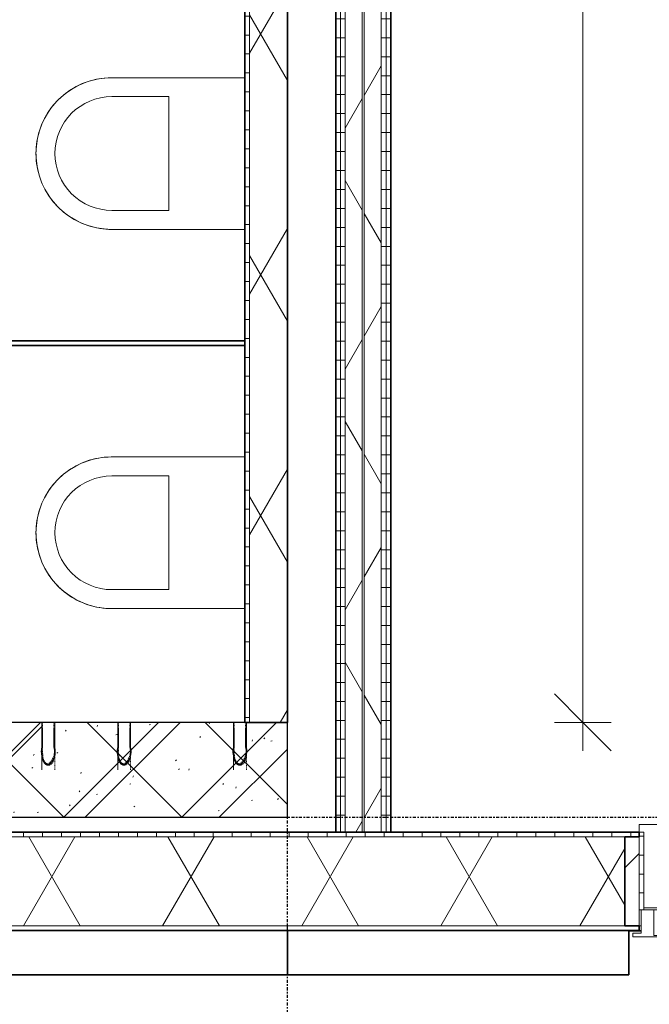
# Model space of a CAD drawing. Header units: millimetres. Extents: x -80560 to 110805, y -11020 to 52719.
# Tile 55 of 184: x 55789 to 57449, y 9506 to 12103. Entities that reach past the tile are written whole.
import ezdxf

# ---------------------------------------------------------------- set-up
doc = ezdxf.new("R2010")
doc.units = ezdxf.units.MM
doc.linetypes.add('CENTER2', pattern=[20, 8, -4, 4, -4])
doc.linetypes.add('Hidden 1', pattern=[3.5, 2, -1.5])
for name, color, linetype, lineweight in [('A-ANNO-DIMS', 211, 'Continuous', 9), ('A-ANNO-DIMS-100', 211, 'Continuous', 9), ('A-GENM', 13, 'Continuous', 18), ('A-GLAZ', 151, 'Continuous', 18), ('A-GLAZ-SILL', 1, 'Continuous', 18), ('A-WALL', 113, 'Continuous', 35), ('A-WALL-PATT', 111, 'Continuous', 35), ('I-WALL', 2, 'Continuous', 18), ('P-SANR-FIXT', 6, 'Continuous', 18), ('S-GRID', 1, 'Continuous', 9)]:
    doc.layers.add(name, color=color, linetype=linetype, lineweight=lineweight)
doc.styles.add('Arial_5', font='arial.ttf', dxfattribs={"width": 0.7, "height": 180})
doc.dimstyles.new('n3o_1_8_3', dxfattribs={"dimscale": 304.8, "dimtxt": 183.646692, "dimasz": 0.492126, "dimexe": 0.246063, "dimexo": 0.0625, "dimgap": 0.032808, "dimtad": 1, "dimdec": 0, "dimdsep": 46, "dimtxsty": 'Arial_5', "dimblk1": 'OBLIQUE', "dimblk2": 'OBLIQUE', "dimsah": 1, "dimcen": 0.09, "dimdle": 0.246063, "dimazin": 0, "dimtfac": 1, "dimtdec": 4, "dimtix": 1, "dimtmove": 0, "dimatfit": 3, "dimfxl": 0.246063, "dimfxlon": 1, "dimtvp": 1, "dimtolj": 1, "dimtzin": 0, "dimarcsym": 2})
pattern_1 = [(180, (56767.32, 14055.25), (-1e-13, -50), [])]
pattern_2 = [(60, (24894.82, 0), (-274.963, 158.75), []), (120, (24894.82, 0), (-274.963, -158.75), [])]

# ---------------------------------------------------------------- blocks, each defined once
blk = doc.blocks.new('19112_SW_LeonardoCollege_R2020_rvt-1-DO_01 eerste verdieping')
at = {"layer": 'A-WALL-PATT', "lineweight": 5}
h = blk.add_hatch(dxfattribs=at)
h.set_pattern_fill('FP_168', color=10, angle=45, style=0, pattern_type=2)
h.set_pattern_definition([(45, (28837.5, 10000), (-155.563, 155.563), []), (135, (28837.5, 10000), (-155.563, -155.563), [])])
h.paths.add_polyline_path([(31377.7, 10000), (31600, 10000), (31600, 10250), (30083, 10250), (30083, 10000), (31084, 10000)], flags=0)
h.paths.add_polyline_path([(29217, 10000), (29217, 10250), (28433, 10250), (28433, 10000), (29028.3, 10000)], flags=0)
h.paths.add_polyline_path([(27559.9, 10000), (27567, 10000), (27567, 10250), (26075, 10250), (26075, 10000), (27266.3, 10000)], flags=0)
at = {"layer": 'A-WALL', "color": 50, "lineweight": 25}
for p, q in [((31600, 10250), (30083, 10250)), ((31600, 10000), (31600, 10250)), ((30083, 10000), (31600, 10000))]:
    blk.add_line(p, q, dxfattribs=at)
blk = doc.blocks.new('MB 23 Gain Inno _onder element_ - ø83 x 1000-3534273-DO_01 eerste verdieping')
at = {"layer": 'A-GENM', "linetype": 'Hidden 1', "lineweight": 13}
for p, q in [((-17, 125), (-15, 125)), ((-17, 60), (-17, 125)), ((-15, 125), (-15, 60)), ((15, 60), (15, 125)), ((15, 125), (17, 125)), ((17, 125), (17, 60))]:
    blk.add_line(p, q, dxfattribs=at)
at = {"layer": 'A-GENM', "linetype": 'Hidden 1', "lineweight": 13, "flags": 128}
for points in [[(-17, 0), (-17, 0.2), (-17, 0.4), (-17, 0.8), (-17, 1.2), (-17, 1.7), (-17, 2.3), (-17, 3), (-17, 3.8), (-17, 4.7), (-17, 5.7), (-17, 6.8), (-17, 7.9), (-17, 9.2), (-17, 10.5), (-17, 11.9), (-17, 13.3), (-17, 14.9), (-17, 16.5), (-17, 18.2), (-17, 20), (-17, 21.8), (-17, 23.7), (-17, 25.6), (-17, 27.6), (-17, 29.6), (-17, 31.7), (-17, 33.9), (-17, 36), (-17, 38.3), (-17, 40.5), (-17, 42.8), (-17, 45.1), (-17, 47.4), (-17, 49.8), (-17, 52.2), (-17, 54.6), (-17, 57), (-17, 59.4), (-17, 60)], [(17, 60), (17, 57.6), (17, 55.2), (17, 52.8), (17, 50.4), (17, 48.1), (17, 45.7), (17, 43.4), (17, 41.1), (17, 38.9), (17, 36.6), (17, 34.4), (17, 32.3), (17, 30.2), (17, 28.1), (17, 26.1), (17, 24.2), (17, 22.3), (17, 20.4), (17, 18.7), (17, 17), (17, 15.3), (17, 13.8), (17, 12.3), (17, 10.8), (17, 9.5), (17, 8.3), (17, 7.1), (17, 6), (17, 5), (17, 4.1), (17, 3.3), (17, 2.5), (17, 1.9), (17, 1.3), (17, 0.9), (17, 0.5), (17, 0.2), (17, 0.1), (17, 0)]]:
    blk.add_lwpolyline(points, dxfattribs=at)
at = {"layer": 'A-GENM', "linetype": 'Hidden 1', "lineweight": 13}
for points in [[(-15, 60), (-17, 51.1), (-16.4, 34.7), (-7, 21.1), (0, 15)], [(17, 60), (19.2, 50.3), (18.5, 32.5), (7.9, 18.1), (0, 11.7)]]:
    blk.add_open_spline(points, degree=3, dxfattribs=at)
for points, knots in [([(0, 11.7), (-0.7, 11.8), (-2.1, 12.1), (-4, 12.6), (-5.5, 13.3), (-6.6, 13.9), (-7.4, 14.5), (-8.1, 15.1), (-9.1, 16), (-10.2, 17.3), (-11.1, 18.7), (-11.7, 19.7), (-12.1, 20.3), (-12.3, 20.7), (-12.6, 21.1), (-12.8, 21.7), (-13.3, 22.8), (-13.9, 24.3), (-14.4, 26), (-14.8, 27.2), (-15.1, 28.2), (-15.3, 29.2), (-15.6, 30.5), (-15.9, 32.1), (-16.1, 34.1), (-16.4, 36.1), (-16.6, 38.1), (-16.7, 40.1), (-16.8, 42.1), (-16.9, 44.1), (-16.9, 46.1), (-17, 48.8), (-17, 53.4), (-17, 57.4), (-17, 60)], [0, 0, 0, 0, 0.035714, 0.071429, 0.107143, 0.125, 0.142857, 0.160714, 0.178571, 0.214286, 0.25, 0.267857, 0.276786, 0.285714, 0.294643, 0.303571, 0.321429, 0.357143, 0.392857, 0.410714, 0.428571, 0.446429, 0.464286, 0.5, 0.535714, 0.571429, 0.607143, 0.642857, 0.678571, 0.714286, 0.75, 0.785714, 0.857143, 1, 1, 1, 1]), ([(0, 15), (0.7, 15.1), (1.9, 15.3), (3.7, 15.9), (5, 16.6), (5.9, 17.1), (6.4, 17.4), (6.8, 17.8), (7.4, 18.3), (8.2, 19.1), (9.2, 20.4), (10, 21.7), (10.5, 22.7), (10.8, 23.2), (11, 23.6), (11.2, 24.1), (11.5, 24.6), (11.9, 25.6), (12.4, 27), (12.8, 28.5), (13.2, 29.7), (13.4, 30.6), (13.6, 31.5), (13.8, 32.7), (14.1, 34.2), (14.3, 36.1), (14.5, 37.9), (14.6, 39.8), (14.8, 41.6), (14.8, 43.5), (14.9, 45.3), (14.9, 47.2), (15, 49.6), (15, 53.9), (15, 57.6), (15, 60)], [0, 0, 0, 0, 0.035714, 0.071429, 0.107143, 0.125, 0.133929, 0.142857, 0.160714, 0.178571, 0.214286, 0.25, 0.267857, 0.276786, 0.285714, 0.294643, 0.303571, 0.321429, 0.357143, 0.392857, 0.410714, 0.428571, 0.446429, 0.464286, 0.5, 0.535714, 0.571429, 0.607143, 0.642857, 0.678571, 0.714286, 0.75, 0.785714, 0.857143, 1, 1, 1, 1])]:
    blk.add_open_spline(points, degree=3, knots=knots, dxfattribs=at)
blk = doc.blocks.new('MB 23 Gain Inno _onder element_ - ø63 x 900-3536035-DO_01 eerste verdieping')
at = {"layer": 'A-GENM', "linetype": 'Hidden 1', "lineweight": 13}
for p, q in [((-17, 125), (-15, 125)), ((-17, 60), (-17, 125)), ((-15, 125), (-15, 60)), ((15, 60), (15, 125)), ((15, 125), (17, 125)), ((17, 125), (17, 60))]:
    blk.add_line(p, q, dxfattribs=at)
at = {"layer": 'A-GENM', "linetype": 'Hidden 1', "lineweight": 13, "flags": 128}
for points in [[(-17, 0), (-17, 0.2), (-17, 0.4), (-17, 0.8), (-17, 1.2), (-17, 1.7), (-17, 2.3), (-17, 3), (-17, 3.8), (-17, 4.7), (-17, 5.7), (-17, 6.8), (-17, 7.9), (-17, 9.2), (-17, 10.5), (-17, 11.9), (-17, 13.3), (-17, 14.9), (-17, 16.5), (-17, 18.2), (-17, 20), (-17, 21.8), (-17, 23.7), (-17, 25.6), (-17, 27.6), (-17, 29.6), (-17, 31.7), (-17, 33.9), (-17, 36), (-17, 38.3), (-17, 40.5), (-17, 42.8), (-17, 45.1), (-17, 47.4), (-17, 49.8), (-17, 52.2), (-17, 54.6), (-17, 57), (-17, 59.4), (-17, 60)], [(17, 60), (17, 57.6), (17, 55.2), (17, 52.8), (17, 50.4), (17, 48.1), (17, 45.7), (17, 43.4), (17, 41.1), (17, 38.9), (17, 36.6), (17, 34.4), (17, 32.3), (17, 30.2), (17, 28.1), (17, 26.1), (17, 24.2), (17, 22.3), (17, 20.4), (17, 18.7), (17, 17), (17, 15.3), (17, 13.8), (17, 12.3), (17, 10.8), (17, 9.5), (17, 8.3), (17, 7.1), (17, 6), (17, 5), (17, 4.1), (17, 3.3), (17, 2.5), (17, 1.9), (17, 1.3), (17, 0.9), (17, 0.5), (17, 0.2), (17, 0.1), (17, 0)]]:
    blk.add_lwpolyline(points, dxfattribs=at)
at = {"layer": 'A-GENM', "linetype": 'Hidden 1', "lineweight": 13}
for points in [[(-15, 60), (-17, 51.1), (-16.4, 34.7), (-7, 21.1), (0, 15)], [(17, 60), (19.2, 50.3), (18.5, 32.5), (7.9, 18.1), (0, 11.7)]]:
    blk.add_open_spline(points, degree=3, dxfattribs=at)
for points, knots in [([(0, 11.7), (-0.7, 11.8), (-2.1, 12.1), (-4, 12.6), (-5.5, 13.3), (-6.6, 13.9), (-7.4, 14.5), (-8.1, 15.1), (-9.1, 16), (-10.2, 17.3), (-11.1, 18.7), (-11.7, 19.7), (-12.1, 20.3), (-12.3, 20.7), (-12.6, 21.1), (-12.8, 21.7), (-13.3, 22.8), (-13.9, 24.3), (-14.4, 26), (-14.8, 27.2), (-15.1, 28.2), (-15.3, 29.2), (-15.6, 30.5), (-15.9, 32.1), (-16.1, 34.1), (-16.4, 36.1), (-16.6, 38.1), (-16.7, 40.1), (-16.8, 42.1), (-16.9, 44.1), (-16.9, 46.1), (-17, 48.8), (-17, 53.4), (-17, 57.4), (-17, 60)], [0, 0, 0, 0, 0.035714, 0.071429, 0.107143, 0.125, 0.142857, 0.160714, 0.178571, 0.214286, 0.25, 0.267857, 0.276786, 0.285714, 0.294643, 0.303571, 0.321429, 0.357143, 0.392857, 0.410714, 0.428571, 0.446429, 0.464286, 0.5, 0.535714, 0.571429, 0.607143, 0.642857, 0.678571, 0.714286, 0.75, 0.785714, 0.857143, 1, 1, 1, 1]), ([(13, 29), (13, 29.2), (13.2, 29.8), (13.4, 30.6), (13.6, 31.5), (13.8, 32.7), (14.1, 34.2), (14.3, 36.1), (14.5, 37.9), (14.6, 39.8), (14.8, 41.6), (14.8, 43.5), (14.9, 45.3), (14.9, 47.2), (15, 49.6), (15, 53.9), (15, 57.6), (15, 60)], [0.3962152, 0.3962152, 0.3962152, 0.3962152, 0.4107143, 0.4285714, 0.4464286, 0.4642857, 0.5, 0.5357143, 0.5714286, 0.6071429, 0.6428571, 0.6785714, 0.7142857, 0.75, 0.7857143, 0.8571429, 1, 1, 1, 1]), ([(0, 15), (0.7, 15.1), (1.9, 15.3), (3.7, 15.9), (5, 16.6), (5.9, 17.1), (6.4, 17.4), (6.8, 17.8), (7.4, 18.3), (8.2, 19.1), (9.2, 20.4), (10, 21.7), (10.5, 22.7), (10.8, 23.2), (11, 23.6), (11.2, 24.1), (11.5, 24.6), (11.9, 25.6), (12.4, 26.8), (12.6, 27.8), (12.8, 28.2)], [0, 0, 0, 0, 0.0357143, 0.0714286, 0.1071429, 0.125, 0.1339286, 0.1428571, 0.1607143, 0.1785714, 0.2142857, 0.25, 0.2678571, 0.2767857, 0.2857143, 0.2946429, 0.3035714, 0.3214286, 0.3571429, 0.3805689, 0.3805689, 0.3805689, 0.3805689])]:
    blk.add_open_spline(points, degree=3, knots=knots, dxfattribs=at)
blk = doc.blocks.new('MB 23 Gain Inno _onder element_ - ø63 x 900-V345-DO_01 eerste verdieping')
at = {"layer": 'A-GENM', "linetype": 'Hidden 1', "lineweight": 13}
for p, q in [((-17, 125), (-15, 125)), ((-17, 60), (-17, 125)), ((-15, 125), (-15, 60)), ((15, 60), (15, 125)), ((15, 125), (17, 125)), ((17, 125), (17, 60))]:
    blk.add_line(p, q, dxfattribs=at)
at = {"layer": 'A-GENM', "linetype": 'Hidden 1', "lineweight": 13, "flags": 128}
for points in [[(-17, 0), (-17, 0.2), (-17, 0.4), (-17, 0.8), (-17, 1.2), (-17, 1.7), (-17, 2.3), (-17, 3), (-17, 3.8), (-17, 4.7), (-17, 5.7), (-17, 6.8), (-17, 7.9), (-17, 9.2), (-17, 10.5), (-17, 11.9), (-17, 13.3), (-17, 14.9), (-17, 16.5), (-17, 18.2), (-17, 20), (-17, 21.8), (-17, 23.7), (-17, 25.6), (-17, 27.6), (-17, 29.6), (-17, 31.7), (-17, 33.9), (-17, 36), (-17, 38.3), (-17, 40.5), (-17, 42.8), (-17, 45.1), (-17, 47.4), (-17, 49.8), (-17, 52.2), (-17, 54.6), (-17, 57), (-17, 59.4), (-17, 60)], [(17, 60), (17, 57.6), (17, 55.2), (17, 52.8), (17, 50.4), (17, 48.1), (17, 45.7), (17, 43.4), (17, 41.1), (17, 38.9), (17, 36.6), (17, 34.4), (17, 32.3), (17, 30.2), (17, 28.1), (17, 26.1), (17, 24.2), (17, 22.3), (17, 20.4), (17, 18.7), (17, 17), (17, 15.3), (17, 13.8), (17, 12.3), (17, 10.8), (17, 9.5), (17, 8.3), (17, 7.1), (17, 6), (17, 5), (17, 4.1), (17, 3.3), (17, 2.5), (17, 1.9), (17, 1.3), (17, 0.9), (17, 0.5), (17, 0.2), (17, 0.1), (17, 0)]]:
    blk.add_lwpolyline(points, dxfattribs=at)
at = {"layer": 'A-GENM', "linetype": 'Hidden 1', "lineweight": 13}
for points in [[(-15, 60), (-17, 51.1), (-16.4, 34.7), (-7, 21.1), (0, 15)], [(17, 60), (19.2, 50.3), (18.5, 32.5), (7.9, 18.1), (0, 11.7)]]:
    blk.add_open_spline(points, degree=3, dxfattribs=at)
for points, knots in [([(0, 11.7), (-0.7, 11.8), (-2.1, 12.1), (-4, 12.6), (-5.5, 13.3), (-6.6, 13.9), (-7.4, 14.5), (-8.1, 15.1), (-9.1, 16), (-10.2, 17.3), (-11.1, 18.7), (-11.7, 19.7), (-12.1, 20.3), (-12.3, 20.7), (-12.6, 21.1), (-12.8, 21.7), (-13.3, 22.8), (-13.9, 24.3), (-14.4, 26), (-14.8, 27.2), (-15.1, 28.2), (-15.3, 29.2), (-15.6, 30.5), (-15.9, 32.1), (-16.1, 34.1), (-16.4, 36.1), (-16.6, 38.1), (-16.7, 40.1), (-16.8, 42.1), (-16.9, 44.1), (-16.9, 46.1), (-17, 48.8), (-17, 53.4), (-17, 57.4), (-17, 60)], [0, 0, 0, 0, 0.035714, 0.071429, 0.107143, 0.125, 0.142857, 0.160714, 0.178571, 0.214286, 0.25, 0.267857, 0.276786, 0.285714, 0.294643, 0.303571, 0.321429, 0.357143, 0.392857, 0.410714, 0.428571, 0.446429, 0.464286, 0.5, 0.535714, 0.571429, 0.607143, 0.642857, 0.678571, 0.714286, 0.75, 0.785714, 0.857143, 1, 1, 1, 1]), ([(0, 15), (0.7, 15.1), (1.9, 15.3), (3.7, 15.9), (5, 16.6), (5.9, 17.1), (6.4, 17.4), (6.8, 17.8), (7.4, 18.3), (8.2, 19.1), (9.2, 20.4), (10, 21.7), (10.5, 22.7), (10.8, 23.2), (11, 23.6), (11.2, 24.1), (11.5, 24.6), (11.9, 25.6), (12.4, 27), (12.8, 28.5), (13.2, 29.7), (13.4, 30.6), (13.6, 31.5), (13.8, 32.7), (14.1, 34.2), (14.3, 36.1), (14.5, 37.9), (14.6, 39.8), (14.8, 41.6), (14.8, 43.5), (14.9, 45.3), (14.9, 47.2), (15, 49.6), (15, 53.9), (15, 57.6), (15, 60)], [0, 0, 0, 0, 0.035714, 0.071429, 0.107143, 0.125, 0.133929, 0.142857, 0.160714, 0.178571, 0.214286, 0.25, 0.267857, 0.276786, 0.285714, 0.294643, 0.303571, 0.321429, 0.357143, 0.392857, 0.410714, 0.428571, 0.446429, 0.464286, 0.5, 0.535714, 0.571429, 0.607143, 0.642857, 0.678571, 0.714286, 0.75, 0.785714, 0.857143, 1, 1, 1, 1])]:
    blk.add_open_spline(points, degree=3, knots=knots, dxfattribs=at)
blk = doc.blocks.new('95251-Leonardo College Leiden_rvt-1-DO_01 eerste verdieping')
at = {"layer": 'A-WALL-PATT', "lineweight": 9}
h = blk.add_hatch(dxfattribs=at)
h.set_pattern_fill('FP_182', color=55, style=0, pattern_type=2)
h.set_pattern_definition([(45, (0, 0), (-176.7767, 176.7767), []), (17, (0, 0), (51.37877, 156.87645), [3.353, -159.647, 3.353, -88.647, -134]), (17, (0, 0), (51.37877, 156.87645), [-255, 3.353, -130.647]), (48, (0, 0), (-36.014, 160.26226), [3.353, -158.647, 3.353, -160.647, -132]), (48, (0, 0), (-36.014, 160.26226), [-326, 3.353, -128.647]), (71, (0, 0), (-94.825, 133.12483), [3.353, -156.647, 3.353, -87.247, -131]), (71, (0, 0), (-94.825, 133.12483), [-250.6, 3.353, -127.647])])
h.paths.add_polyline_path([(31084, 10000), (31600, 10000), (31600, 10250), (31492, 10250), (31491, 10158.3), (31475, 10136.7), (31467.6, 10139.5), (31462.7, 10145.7), (31459.9, 10153.2), (31458.1, 10169.1), (31458, 10250), (31187, 10250), (31186, 10158.3), (31170, 10136.7), (31162.6, 10139.5), (31157.4, 10146.5), (31154.9, 10153.2), (31153.1, 10169.1), (31153, 10250), (30987, 10250), (30986, 10158.3), (30970, 10136.7), (30962.6, 10139.5), (30957.7, 10145.7), (30954.9, 10153.2), (30953.1, 10169.1), (30953, 10250), (30787, 10250), (30786, 10158.3), (30770, 10136.7), (30762.6, 10139.5), (30757.7, 10145.7), (30754.9, 10153.2), (30753.1, 10169.1), (30753, 10250), (30098, 10250), (30083, 10000), (30790.3, 10000)], flags=0)
h.paths.add_polyline_path([(29217, 10000), (29210.5, 10108), (29083.3, 10109), (29061.7, 10125), (29064.5, 10132.4), (29070.7, 10137.3), (29078.2, 10140.1), (29094.1, 10141.9), (29175.1, 10142), (29208.5, 10142), (29202, 10250), (28448, 10250), (28433, 10000), (29028.3, 10000)], flags=0)
h.paths.add_polyline_path([(26408, 10000), (26409, 10091.7), (26425, 10113.3), (26432.4, 10110.5), (26437.3, 10104.3), (26440.1, 10096.8), (26441.9, 10080.9), (26442, 10000), (26608, 10000), (26609, 10091.7), (26625, 10113.3), (26632.9, 10109.8), (26637.3, 10104.3), (26640.1, 10096.8), (26641.9, 10080.9), (26642, 10000), (26808, 10000), (26809, 10091.7), (26825.8, 10113), (26832.4, 10110.5), (26837.3, 10104.3), (26840.1, 10096.8), (26841.9, 10080.9), (26842, 10000), (27567, 10000), (27552, 10250), (26080, 10250), (26080, 10200), (26075, 10200), (26075, 10142), (26166.7, 10141), (26188.3, 10125), (26185.5, 10117.6), (26179.3, 10112.7), (26171.8, 10109.9), (26155.9, 10108.1), (26075, 10108), (26075, 10000), (26385.2, 10000)], flags=0)
at = {"layer": 'A-WALL', "color": 170, "lineweight": 5}
for p, q in [((30953, 10250), (30787, 10250)), ((30953, 10185), (30953, 10250)), ((31153, 10250), (30987, 10250)), ((30987, 10250), (30987, 10185)), ((31153, 10185), (31153, 10250)), ((31458, 10250), (31187, 10250)), ((31187, 10250), (31187, 10185)), ((31458, 10185), (31458, 10250)), ((31600, 10250), (31492, 10250)), ((31492, 10250), (31492, 10185)), ((31600, 10000), (31600, 10250)), ((30083, 10000), (31600, 10000))]:
    blk.add_line(p, q, dxfattribs=at)
for points in [[(30970, 10136.7), (30969.3, 10136.8), (30967.9, 10137.1), (30966, 10137.6), (30964.5, 10138.3), (30963.4, 10138.9), (30962.6, 10139.5), (30961.9, 10140.1), (30960.9, 10141), (30959.8, 10142.3), (30958.9, 10143.7), (30958.3, 10144.7), (30957.9, 10145.3), (30957.7, 10145.7), (30957.4, 10146.1), (30957.2, 10146.7), (30956.7, 10147.8), (30956.1, 10149.3), (30955.6, 10151), (30955.2, 10152.2), (30954.9, 10153.2), (30954.7, 10154.2), (30954.4, 10155.5), (30954.1, 10157.1), (30953.9, 10159.1), (30953.6, 10161.1), (30953.4, 10163.1), (30953.3, 10165.1), (30953.2, 10167.1), (30953.1, 10169.1), (30953.1, 10171.1), (30953, 10173.8), (30953, 10178.4), (30953, 10182.4), (30953, 10185)], [(31170, 10136.7), (31169.3, 10136.8), (31167.9, 10137.1), (31166, 10137.6), (31164.5, 10138.3), (31163.4, 10138.9), (31162.6, 10139.5), (31161.9, 10140.1), (31160.9, 10141), (31159.8, 10142.3), (31158.9, 10143.7), (31158.3, 10144.7), (31157.9, 10145.3), (31157.7, 10145.7), (31157.4, 10146.1), (31157.2, 10146.7), (31156.7, 10147.8), (31156.1, 10149.3), (31155.6, 10151), (31155.2, 10152.2), (31154.9, 10153.2), (31154.7, 10154.2), (31154.4, 10155.5), (31154.1, 10157.1), (31153.9, 10159.1), (31153.6, 10161.1), (31153.4, 10163.1), (31153.3, 10165.1), (31153.2, 10167.1), (31153.1, 10169.1), (31153.1, 10171.1), (31153, 10173.8), (31153, 10178.4), (31153, 10182.4), (31153, 10185)], [(31475, 10136.7), (31474.3, 10136.8), (31472.9, 10137.1), (31471, 10137.6), (31469.5, 10138.3), (31468.4, 10138.9), (31467.6, 10139.5), (31466.9, 10140.1), (31465.9, 10141), (31464.8, 10142.3), (31463.9, 10143.7), (31463.3, 10144.7), (31462.9, 10145.3), (31462.7, 10145.7), (31462.4, 10146.1), (31462.2, 10146.7), (31461.7, 10147.8), (31461.1, 10149.3), (31460.6, 10151), (31460.2, 10152.2), (31459.9, 10153.2), (31459.7, 10154.2), (31459.4, 10155.5), (31459.1, 10157.1), (31458.9, 10159.1), (31458.6, 10161.1), (31458.4, 10163.1), (31458.3, 10165.1), (31458.2, 10167.1), (31458.1, 10169.1), (31458.1, 10171.1), (31458, 10173.8), (31458, 10178.4), (31458, 10182.4), (31458, 10185)]]:
    blk.add_open_spline(points, degree=3, knots=[0, 0, 0, 0, 0.035714, 0.071429, 0.107143, 0.125, 0.142857, 0.160714, 0.178571, 0.214286, 0.25, 0.267857, 0.276786, 0.285714, 0.294643, 0.303571, 0.321429, 0.357143, 0.392857, 0.410714, 0.428571, 0.446429, 0.464286, 0.5, 0.535714, 0.571429, 0.607143, 0.642857, 0.678571, 0.714286, 0.75, 0.785714, 0.857143, 1, 1, 1, 1], dxfattribs=at)
for points in [[(30987, 10185), (30989.2, 10175.3), (30988.5, 10157.5), (30977.9, 10143.1), (30970, 10136.7)], [(31187, 10185), (31189.2, 10175.3), (31188.5, 10157.5), (31177.9, 10143.1), (31170, 10136.7)], [(31492, 10185), (31494.2, 10175.3), (31493.5, 10157.5), (31482.9, 10143.1), (31475, 10136.7)]]:
    blk.add_open_spline(points, degree=3, dxfattribs=at)
at = {"color": 130, "lineweight": 9, "extrusion": (0, 0, -1)}
for name, p in [('MB 23 Gain Inno _onder element_ - ø63 x 900-V345-DO_01 eerste verdieping', (-30970, 10125)), ('MB 23 Gain Inno _onder element_ - ø63 x 900-3536035-DO_01 eerste verdieping', (-31170, 10125)), ('MB 23 Gain Inno _onder element_ - ø83 x 1000-3534273-DO_01 eerste verdieping', (-31475, 10125))]:
    blk.add_blockref(name, p, dxfattribs=at)
blk = doc.blocks.new('Basic Wall _ 41_WA_n3o_cladding_vertikaal_random_100mm_oorspronkelijk - ___-31301010-DO_01 eerste verdieping')
at = {"layer": 'A-WALL', "lineweight": 18}
for p, q in [((32500, 9699), (32532, 9699)), ((32527, 9701), (32532, 9701))]:
    blk.add_line(p, q, dxfattribs=at)
blk = doc.blocks.new('merk 2700 draaikiep - std-31324494-DO_01 eerste verdieping')
at = {"layer": 'A-GLAZ'}
for p, q in [((-1262, 0), (-1340, 0)), ((-1340, 0), (-1340, -10)), ((-1262, -4), (-1262, 0)), ((460, 0), (460, -4)), ((538, 0), (460, 0)), ((538, -4), (538, 0)), ((1340, 0), (1262, 0)), ((1262, 0), (1262, -4)), ((1340, -10), (1340, 0)), ((-1340, -10), (-1318, -10)), ((-1318, -10), (-1318, -72)), ((-1284, -72), (-1284, -4)), ((-1284, -4), (-1262, -4)), ((460, -4), (482, -4)), ((482, -4), (482, -72)), ((516, -72), (516, -4)), ((516, -4), (538, -4)), ((1262, -4), (1284, -4)), ((1284, -4), (1284, -72)), ((1318, -72), (1318, -10)), ((1318, -10), (1340, -10)), ((-1318, -72), (-1284, -72)), ((482, -72), (516, -72)), ((1284, -72), (1318, -72))]:
    blk.add_line(p, q, dxfattribs=at)
at = {"layer": 'A-GLAZ-SILL'}
for p, q in [((460, 0), (-1262, 0)), ((1262, 0), (538, 0)), ((460, -4), (-1262, -4)), ((1262, -4), (538, -4)), ((482, -72), (-1284, -72)), ((1284, -72), (516, -72))]:
    blk.add_line(p, q, dxfattribs=at)
blk = doc.blocks.new('NLRS_41_GM_WPB_spouwlat-SH_generiek_ISR - 235x38-V154-DO_01 eerste verdieping')
at = {"layer": 'A-GENM'}
h = blk.add_hatch(dxfattribs=at)
h.set_pattern_fill('FP_51', color=256, style=0, pattern_type=2)
h.set_pattern_definition([(45, (0, 0), (-141.4214, 141.4214), [])])
h.paths.add_polyline_path([(32527, 9713), (32527, 9948), (32489, 9948), (32489, 9713)], flags=0)
for p, q in [((32527, 9948), (32489, 9948)), ((32489, 9948), (32489, 9713)), ((32527, 9713), (32527, 9948)), ((32489, 9713), (32527, 9713))]:
    blk.add_line(p, q, dxfattribs=at)
blk = doc.blocks.new('41_dagkanten_SH_generiek_ISR - 12x204_5-V156-DO_01 eerste verdieping')
at = {"layer": 'A-GENM'}
h = blk.add_hatch(dxfattribs=at)
h.set_pattern_fill('FP_53', color=256, style=0, pattern_type=2)
h.set_pattern_definition([(0, (0, 0), (0, 50), [])])
h.paths.add_polyline_path([(32527, 9756), (32539, 9756), (32539, 9960.5), (32527, 9960.5), (32527, 9922.4)], flags=0)
for p, q in [((32539, 9960.5), (32527, 9960.5)), ((32527, 9960.5), (32527, 9756)), ((32539, 9756), (32539, 9960.5)), ((32527, 9756), (32532, 9756))]:
    blk.add_line(p, q, dxfattribs=at)
blk = doc.blocks.new('74_PF_EHA_wandtoilet - hoogte 390-32003558-DO_01 eerste verdieping')
at = {"layer": 'P-SANR-FIXT'}
for p, q in [((-178.1, -56.2), (-178.1, -406.3)), ((221.9, -406.3), (221.9, -56.2)), ((-128.1, -406.3), (-128.1, -256.3)), ((-128.1, -256.3), (171.9, -256.3)), ((171.9, -256.3), (171.9, -406.3))]:
    blk.add_line(p, q, dxfattribs=at)
at = {"layer": 'P-SANR-FIXT', "flags": 128}
for points in [[(21.9, -606.3), (13.9, -606.1), (5.9, -605.6), (-2, -604.8), (-9.9, -603.7), (-17.8, -602.3), (-25.6, -600.5), (-33.4, -598.5), (-41, -596.1), (-48.5, -593.4), (-56, -590.5), (-63.3, -587.2), (-70.4, -583.6), (-77.5, -579.8), (-84.3, -575.7), (-91, -571.3), (-97.5, -566.7), (-103.8, -561.8), (-110, -556.6), (-115.9, -551.2), (-121.6, -545.6), (-127, -539.7), (-132.2, -533.7), (-137.2, -527.4), (-141.9, -521), (-146.4, -514.3), (-150.6, -507.5), (-154.5, -500.5), (-158.1, -493.4), (-161.4, -486.1), (-164.5, -478.7), (-167.2, -471.2), (-169.7, -463.6), (-171.8, -455.9), (-173.7, -448.1), (-175.2, -440.2), (-176.4, -432.3), (-177.3, -424.4), (-177.8, -416.4), (-178.1, -408.4), (-178.1, -406.3)], [(221.9, -406.3), (221.8, -414.2), (221.3, -422.2), (220.5, -430.2), (219.4, -438.1), (217.9, -446), (216.2, -453.8), (214.1, -461.5), (211.8, -469.2), (209.1, -476.7), (206.1, -484.1), (202.9, -491.4), (199.3, -498.6), (195.5, -505.6), (191.4, -512.5), (187, -519.2), (182.3, -525.7), (177.4, -532), (172.3, -538.1), (166.9, -544), (161.3, -549.7), (155.4, -555.2), (149.3, -560.4), (143.1, -565.4), (136.6, -570.1), (130, -574.5), (123.2, -578.7), (116.2, -582.6), (109.1, -586.3), (101.8, -589.6), (94.4, -592.7), (86.9, -595.4), (79.3, -597.9), (71.6, -600), (63.8, -601.8), (55.9, -603.3), (48, -604.5), (40.1, -605.4), (32.1, -606), (24.1, -606.2), (21.9, -606.3)]]:
    blk.add_lwpolyline(points, dxfattribs=at)
at = {"layer": 'P-SANR-FIXT'}
for radius, start, end in [(200, 180, 270), (150, 180, 270), (200, 270, 360), (150, 270, 0)]:
    blk.add_arc((21.9, -406.3), radius, start, end, dxfattribs=at)
blk = doc.blocks.new('74_n3o_Kupan_toiletruimte_4 - 74_n3o_Kupan_toiletruimte_4-31926087-DO_01 eerste verdieping')
at = {"layer": 'A-GENM', "lineweight": 35}
for p, q in [((993.5, 1193.5), (993.5, 0)), ((1006.5, 0), (1006.5, 1193.5)), ((993.5, 0), (1006.5, 0))]:
    blk.add_line(p, q, dxfattribs=at)
blk = doc.blocks.new('NLRS_42_GM_ISR_vensterbank_kunststeen-SH_generiek_ISR - 220x20-33891699-DO_01 eerste verdieping')
at = {"layer": 'A-GENM'}
for p, q in [((-1323, 199.5), (-1323, 220)), ((-1323, 220), (1323, 220)), ((1323, 220), (1323, 199.5)), ((1323, 0), (-1311, 0))]:
    blk.add_line(p, q, dxfattribs=at)
blk = doc.blocks.new('DIMBLOCK509-DO_01 eerste verdieping')
at = {"layer": 'A-ANNO-DIMS-100'}
for p, q in [((57273.5, 16075), (57198.5, 16150)), ((57198.5, 16075), (57348.5, 16075)), ((57273.5, 16075), (57198.5, 16075)), ((57273.5, 16075), (57273.5, 10175)), ((57273.5, 16075), (57348.5, 16000)), ((57273.5, 10250), (57198.5, 10325)), ((57198.5, 10250), (57348.5, 10250)), ((57273.5, 10250), (57198.5, 10250)), ((57273.5, 10250), (57348.5, 10175))]:
    blk.add_line(p, q, dxfattribs=at)
at = {"layer": 'A-ANNO-DIMS-100', "color": 0, "insert": (57029.9, 12970.4), "char_height": 180, "width": 461.094, "attachment_point": 1, "rotation": 90, "line_spacing_factor": 0.941778, "style": 'Arial_5'}
blk.add_mtext('5825', dxfattribs=at)
blk = doc.blocks.new('_Oblique')
at = {"color": 0, "linetype": 'ByBlock', "lineweight": -2}
blk.add_line((-0.5, -0.5), (0.5, 0.5), dxfattribs=at)

msp = doc.modelspace()

# ---------------------------------------------------------------- hatches: boundary and pattern name
at = {"layer": 'A-WALL-PATT', "lineweight": 18}
h = msp.add_hatch(dxfattribs=at)
h.set_pattern_fill('FP_25', color=256, angle=90, style=0, pattern_type=2)
h.set_pattern_definition(pattern_1)
h.paths.add_polyline_path([(56742.3, 9960.5), (56754.8, 9960.5), (56754.8, 18150), (56742.3, 18150), (56742.3, 10255.6)], flags=0)
h = msp.add_hatch(dxfattribs=at)
h.set_pattern_fill('FP_25', color=256, angle=90, style=0, pattern_type=2)
h.set_pattern_definition(pattern_1)
h.paths.add_polyline_path([(56767.3, 9960.5), (56767.3, 18150), (56754.8, 18150), (56754.8, 9960.5)], flags=0)
h = msp.add_hatch(dxfattribs=at)
h.set_pattern_fill('FP_2', color=256, style=0, pattern_type=2)
h.set_pattern_definition(pattern_2)
h.paths.add_polyline_path([(56647.3, 9960.5), (56692.3, 9960.5), (56692.3, 18137.5), (56647.3, 18137.5), (56647.3, 10255.6)], flags=0)
h = msp.add_hatch(dxfattribs=at)
h.set_pattern_fill('FP_2', color=256, style=0, pattern_type=2)
h.set_pattern_definition(pattern_2)
h.paths.add_polyline_path([(56697.3, 9960.5), (56742.3, 9960.5), (56742.3, 18137.5), (56697.3, 18137.5), (56697.3, 10255.6)], flags=0)
h = msp.add_hatch(dxfattribs=at)
h.set_pattern_fill('FP_25', color=256, angle=90, style=0, pattern_type=2)
h.set_pattern_definition(pattern_1)
h.paths.add_polyline_path([(56622.3, 9960.5), (56634.8, 9960.5), (56634.8, 18062.5), (56622.3, 18062.5), (56622.3, 10255.6)], flags=0)
h = msp.add_hatch(dxfattribs=at)
h.set_pattern_fill('FP_25', color=256, angle=90, style=0, pattern_type=2)
h.set_pattern_definition(pattern_1)
h.paths.add_polyline_path([(56634.8, 9960.5), (56647.3, 9960.5), (56647.3, 18062.5), (56634.8, 18062.5), (56634.8, 10255.6)], flags=0)
h = msp.add_hatch(dxfattribs=at)
h.set_pattern_fill('FP_2', color=256, style=0, pattern_type=2)
h.set_pattern_definition(pattern_2)
h.paths.add_polyline_path([(56419.3, 10250), (56494.8, 10250), (56494.8, 16100), (56394.8, 16100), (56394.8, 10250)], flags=0)
h = msp.add_hatch(dxfattribs=at)
h.set_pattern_fill('FP_75', color=256, angle=90, style=0, pattern_type=2)
h.set_pattern_definition([(360, (56382.32, 13162.5), (2e-13, 50), [])])
h.paths.add_polyline_path([(56394.8, 10250), (56394.8, 16075), (56382.3, 16075), (56382.3, 10250)], flags=0)
h = msp.add_hatch(dxfattribs=at)
h.set_pattern_fill('FP_2', color=256, style=0, pattern_type=2)
h.set_pattern_definition(pattern_2)
h.paths.add_polyline_path([(89331.8, 9713), (89331.8, 9948), (88455.8, 9948), (88455.8, 9713), (88870.1, 9713)], flags=0)
h.paths.add_polyline_path([(83933.8, 9713), (83933.8, 9948), (81705.8, 9948), (81705.8, 9713), (83877.6, 9713)], flags=0)
h.paths.add_polyline_path([(78885.2, 9713), (78983.8, 9713), (78983.8, 9948), (77655.8, 9948), (77655.8, 9713), (78297.9, 9713)], flags=0)
h.paths.add_polyline_path([(75833.8, 9713), (75833.8, 9948), (75405.8, 9948), (75405.8, 9713), (75654.8, 9713)], flags=0)
h.paths.add_polyline_path([(73583.8, 9713), (73583.8, 9948), (71805.8, 9948), (71805.8, 9713), (72424.4, 9713)], flags=0)
h.paths.add_polyline_path([(69983.8, 9713), (69983.8, 9948), (69105.8, 9948), (69105.8, 9713), (69487.7, 9713)], flags=0)
h.paths.add_polyline_path([(68183.8, 9713), (68183.8, 9948), (66855.8, 9948), (66855.8, 9713), (67725.7, 9713)], flags=0)
h.paths.add_polyline_path([(64789, 9713), (65033.8, 9713), (65033.8, 9948), (63705.8, 9948), (63705.8, 9713), (64201.6, 9713)], flags=0)
h.paths.add_polyline_path([(62783.8, 9713), (62783.8, 9948), (61455.8, 9948), (61455.8, 9713), (62733.3, 9713)], flags=0)
h.paths.add_polyline_path([(60533.8, 9713), (60533.8, 9948), (60105.8, 9948), (60105.8, 9713), (60383.9, 9713)], flags=0)
h.paths.add_polyline_path([(57383.8, 9713), (57383.8, 9948), (55005.9, 9948), (55005.9, 9713), (57153.5, 9713)], flags=0)
h.paths.add_polyline_path([(53923.1, 9713), (54083.9, 9713), (54083.9, 9948), (53355.8, 9948), (53355.8, 9713), (53629.4, 9713)], flags=0)
h.paths.add_polyline_path([(52433.8, 9713), (52433.8, 9948), (50655.8, 9948), (50655.8, 9713), (51867.4, 9713)], flags=0)
h.paths.add_polyline_path([(45994, 9713), (46133.8, 9713), (46133.8, 9948), (43905.8, 9948), (43905.8, 9713), (45406.6, 9713)], flags=0)
h.paths.add_polyline_path([(40707.9, 9713), (41183.8, 9713), (41183.8, 9948), (37242.8, 9948), (37242.8, 9713), (39533.2, 9713)], flags=0)
h = msp.add_hatch(dxfattribs=at)
h.set_pattern_fill('FP_67', color=256, angle=90, style=0, pattern_type=2)
h.set_pattern_definition([(90, (63299.57, 9701), (-50, -2e-13), [])])
h.paths.add_polyline_path([(88455.8, 9948), (89096.8, 9948), (89096.8, 9960.5), (88417.8, 9960.5), (88417.8, 9948)], flags=0)
h.paths.add_polyline_path([(83971.8, 9948), (83971.8, 9960.5), (81667.8, 9960.5), (81667.8, 9948), (83933.8, 9948)], flags=0)
h.paths.add_polyline_path([(78983.8, 9948), (79021.8, 9948), (79021.8, 9960.5), (77617.8, 9960.5), (77617.8, 9948), (78885.2, 9948)], flags=0)
h.paths.add_polyline_path([(75871.8, 9948), (75871.8, 9960.5), (75367.8, 9960.5), (75367.8, 9948), (75833.8, 9948)], flags=0)
h.paths.add_polyline_path([(73599.1, 9948), (73621.8, 9948), (73621.8, 9960.5), (71767.8, 9960.5), (71767.8, 9948), (73583.8, 9948)], flags=0)
h.paths.add_polyline_path([(69105.8, 9948), (70021.8, 9948), (70021.8, 9960.5), (69067.8, 9960.5), (69067.8, 9948)], flags=0)
h.paths.add_polyline_path([(68221.8, 9948), (68221.8, 9960.5), (66817.8, 9960.5), (66817.8, 9948), (68183.8, 9948)], flags=0)
h.paths.add_polyline_path([(64201.6, 9948), (65071.8, 9948), (65071.8, 9960.5), (63667.8, 9960.5), (63667.8, 9948), (63705.8, 9948)], flags=0)
h.paths.add_polyline_path([(62821.8, 9948), (62821.8, 9960.5), (61417.8, 9960.5), (61417.8, 9948), (62783.8, 9948)], flags=0)
h.paths.add_polyline_path([(60105.8, 9948), (60571.8, 9948), (60571.8, 9960.5), (60067.8, 9960.5), (60067.8, 9948), (60090.2, 9948)], flags=0)
h.paths.add_polyline_path([(57383.8, 9948), (57421.8, 9948), (57421.8, 9960.5), (54967.9, 9960.5), (54967.9, 9948), (57153.5, 9948)], flags=0)
h.paths.add_polyline_path([(53923.1, 9948), (54121.9, 9948), (54121.9, 9960.5), (53317.8, 9960.5), (53317.8, 9948), (53629.4, 9948)], flags=0)
h.paths.add_polyline_path([(52454.8, 9948), (52471.8, 9948), (52471.8, 9960.5), (50617.8, 9960.5), (50617.8, 9948), (52433.8, 9948)], flags=0)
h.paths.add_polyline_path([(46171.8, 9948), (46171.8, 9960.5), (43867.8, 9960.5), (43867.8, 9948), (46133.8, 9948)], flags=0)
h.paths.add_polyline_path([(40707.9, 9948), (41221.8, 9948), (41221.8, 9960.5), (37255.3, 9960.5), (37255.3, 9948), (39533.2, 9948)], flags=0)
h = msp.add_hatch(dxfattribs=at)
h.set_pattern_fill('FP_66', color=256, style=0, pattern_type=2)
h.set_pattern_definition([(0, (63299.57, 9701), (2e-14, 50), [])])
h.paths.add_polyline_path([(89343.8, 9701), (89343.8, 9713), (88417.8, 9713), (88417.8, 9701), (88870.1, 9701)], flags=0)
h.paths.add_polyline_path([(83971.8, 9701), (83971.8, 9713), (81667.8, 9713), (81667.8, 9701), (83877.6, 9701)], flags=0)
h.paths.add_polyline_path([(79021.8, 9701), (79021.8, 9713), (77617.8, 9713), (77617.8, 9701), (78885.2, 9701)], flags=0)
h.paths.add_polyline_path([(75367.8, 9701), (75871.8, 9701), (75871.8, 9713), (75367.8, 9713)], flags=0)
h.paths.add_polyline_path([(73621.8, 9701), (73621.8, 9713), (71767.8, 9713), (71767.8, 9701), (73599.1, 9701)], flags=0)
h.paths.add_polyline_path([(67725.7, 9701), (68221.8, 9701), (68221.8, 9713), (66817.8, 9713), (66817.8, 9701), (67138.3, 9701)], flags=0)
h.paths.add_polyline_path([(69487.7, 9701), (70021.8, 9701), (70021.8, 9713), (69067.8, 9713), (69067.8, 9701)], flags=0)
h.paths.add_polyline_path([(62733.3, 9701), (62821.8, 9701), (62821.8, 9713), (61417.8, 9713), (61417.8, 9701), (62439.6, 9701)], flags=0)
h.paths.add_polyline_path([(65071.8, 9701), (65071.8, 9713), (63667.8, 9713), (63667.8, 9701), (64789, 9701)], flags=0)
h.paths.add_polyline_path([(60383.9, 9701), (60571.8, 9701), (60571.8, 9713), (60067.8, 9713), (60067.8, 9701), (60090.2, 9701)], flags=0)
h.paths.add_polyline_path([(56566.2, 9701), (57421.8, 9701), (57421.8, 9713), (54967.9, 9713), (54967.9, 9701), (55978.8, 9701)], flags=0)
h.paths.add_polyline_path([(54121.9, 9701), (54121.9, 9713), (53317.8, 9713), (53317.8, 9701), (53923.1, 9701)], flags=0)
h.paths.add_polyline_path([(52471.8, 9701), (52471.8, 9713), (50617.8, 9713), (50617.8, 9701), (52454.8, 9701)], flags=0)
h.paths.add_polyline_path([(46171.8, 9701), (46171.8, 9713), (43867.8, 9713), (43867.8, 9701), (45994, 9701)], flags=0)
h.paths.add_polyline_path([(41221.8, 9701), (41221.8, 9713), (37007.8, 9713), (37007.8, 9701), (41001.5, 9701)], flags=0)

# ---------------------------------------------------------------- linework, layer by layer
at = {"layer": 'A-WALL', "lineweight": 18}
for p, q in [((56754.8, 9960.5), (56754.8, 18150)), ((56647.3, 18137.5), (56647.3, 9960.5)), ((56692.3, 9960.5), (56692.3, 18137.5)), ((56697.3, 9960.5), (56697.3, 18137.5)), ((56742.3, 9960.5), (56742.3, 18137.5)), ((56634.8, 9960.5), (56634.8, 18062.5)), ((56394.8, 16100), (56394.8, 10250)), ((55005.9, 9948), (57383.8, 9948)), ((55005.9, 9713), (57383.8, 9713)), ((57426.8, 9713), (57421.8, 9713))]:
    msp.add_line(p, q, dxfattribs=at)
at = {"layer": 'A-WALL'}
for p, q in [((57421.8, 9960.5), (54967.9, 9960.5)), ((57383.8, 9713), (57383.8, 9948)), ((57383.8, 9948), (57421.8, 9948)), ((57421.8, 9948), (57421.8, 9960.5)), ((57421.8, 9713), (57383.8, 9713)), ((57421.8, 9701), (57421.8, 9713)), ((54967.9, 9701), (57421.8, 9701)), ((56494.8, 9701), (56494.8, 9584)), ((57394.8, 9584), (57394.8, 9701)), ((54994.8, 9584), (57394.8, 9584))]:
    msp.add_line(p, q, dxfattribs=at)
at = {"layer": 'I-WALL', "lineweight": 35}
for p, q in [((56622.3, 18050), (56622.3, 9960.5)), ((56767.3, 9960.5), (56767.3, 18050)), ((56382.3, 16075), (56382.3, 10250)), ((56494.8, 10250), (56494.8, 16075)), ((56382.3, 10250), (56494.8, 10250)), ((56622.3, 9960.5), (56767.3, 9960.5))]:
    msp.add_line(p, q, dxfattribs=at)
at = {"layer": 'S-GRID', "linetype": 'CENTER2', "lineweight": 25}
for p, q in [((56494.8, 4383.3), (56494.8, 52119.1)), ((29945.3, 10000), (110204.9, 10000))]:
    msp.add_line(p, q, dxfattribs=at)

# ---------------------------------------------------------------- block references
at = {"color": 250, "lineweight": 5}
for name in ['19112_SW_LeonardoCollege_R2020_rvt-1-DO_01 eerste verdieping', '95251-Leonardo College Leiden_rvt-1-DO_01 eerste verdieping']:
    msp.add_blockref(name, (24894.8, 0), dxfattribs=at)
at = {"layer": 'A-GENM', "rotation": 89.99999999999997}
msp.add_blockref('74_n3o_Kupan_toiletruimte_4 - 74_n3o_Kupan_toiletruimte_4-31926087-DO_01 eerste verdieping', (56382.3, 10250), dxfattribs=at)
at = {"layer": 'A-GENM'}
for name, p in [('NLRS_42_GM_ISR_vensterbank_kunststeen-SH_generiek_ISR - 220x20-33891699-DO_01 eerste verdieping', (58744.8, 9761)), ('NLRS_41_GM_WPB_spouwlat-SH_generiek_ISR - 235x38-V154-DO_01 eerste verdieping', (24894.8, 0)), ('41_dagkanten_SH_generiek_ISR - 12x204_5-V156-DO_01 eerste verdieping', (24894.8, 0))]:
    msp.add_blockref(name, p, dxfattribs=at)
at = {"layer": 'A-GLAZ', "rotation": 180}
msp.add_blockref('merk 2700 draaikiep - std-31324494-DO_01 eerste verdieping', (58744.8, 9684), dxfattribs=at)
at = {"layer": 'A-WALL', "lineweight": 18}
msp.add_blockref('Basic Wall _ 41_WA_n3o_cladding_vertikaal_random_100mm_oorspronkelijk - ___-31301010-DO_01 eerste verdieping', (24894.8, 0), dxfattribs=at)
at = {"layer": 'P-SANR-FIXT', "rotation": 270.0000000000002}
for p in [(56438.6, 11771.9), (56438.6, 10771.9)]:
    msp.add_blockref('74_PF_EHA_wandtoilet - hoogte 390-32003558-DO_01 eerste verdieping', p, dxfattribs=at)

# ---------------------------------------------------------------- dimensions: what is measured, and where the dimension line sits
at = {"layer": 'A-ANNO-DIMS'}
dim = msp.add_linear_dim(base=(57273.5, 10250), p1=(57198.5, 16075), p2=(57198.5, 10250), angle=90, dimstyle='n3o_1_8_3', override={"dimpost": '<>', "dimfxl": 5825}, dxfattribs=at)
dim.commit()
dim.dimension.update_dxf_attribs({"geometry": 'DIMBLOCK509-DO_01 eerste verdieping', "text_midpoint": (57171.6, 13162.5)})

doc.saveas('drawing.dxf')
